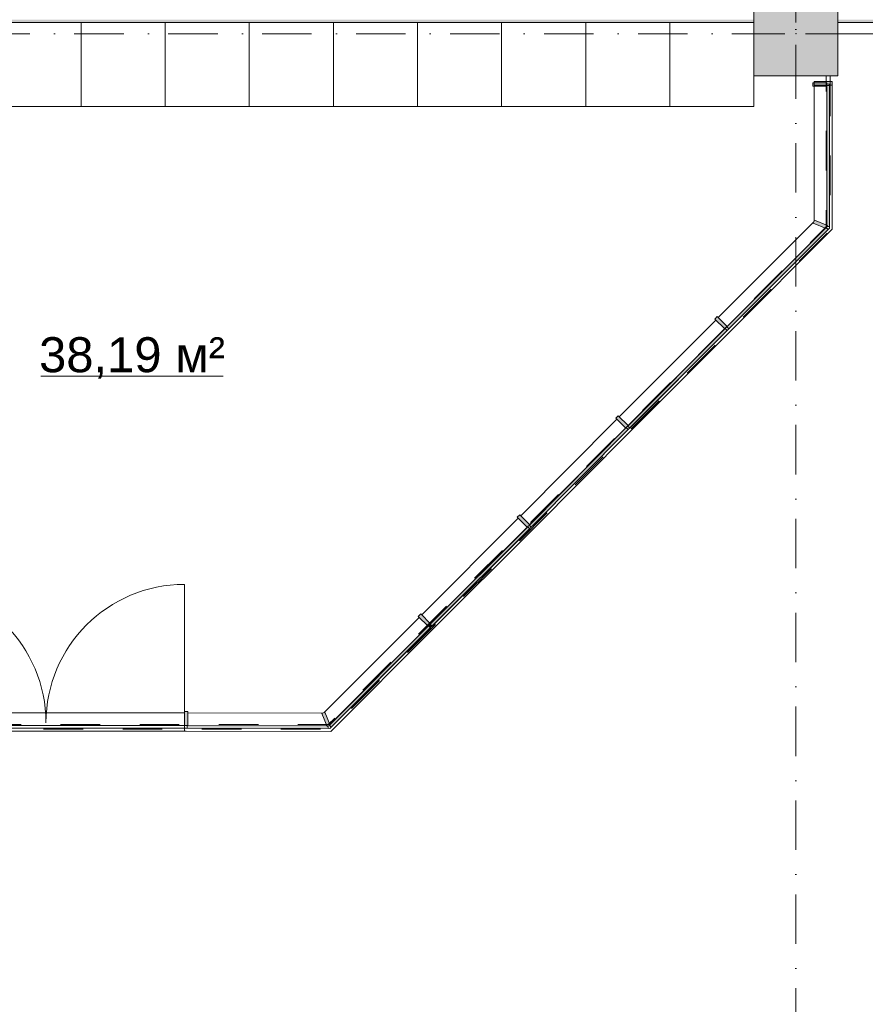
# Model space of a CAD drawing. Header units: millimetres. Extents: x -14761 to 157739, y -22400 to 107990.
# Tile 42 of 256: x 48462 to 54495, y 29070 to 36100. Entities that reach past the tile are written whole.
import ezdxf

# ---------------------------------------------------------------- set-up
doc = ezdxf.new("R2010")
doc.units = ezdxf.units.MM
doc.header["$MEASUREMENT"] = 0
doc.linetypes.add('Штриховая', pattern=[564.444447, 282.222223, -282.222223])
doc.linetypes.add('Штрихпунктирная', pattern=[670.277762, 352.777767, -176.388884, 0, -141.111112])
for name, color, linetype in [('Интерьер - Мебель', 7, 'Continuous'), ('Конструктив - Колонны', 7, 'Continuous'), ('Конструктив - Навесные Стены', 7, 'Continuous'), ('Конструктив - Стены Блок 200 нов', 7, 'Continuous'), ('Элемент Модели - Зона', 7, 'Continuous'), ('Элемент Модели - Оси', 7, 'Continuous')]:
    doc.layers.add(name, color=color, linetype=linetype)
doc.styles.add('СГЕНЕРИР_СТИЛЬ_1', font='txt')

msp = doc.modelspace()

# ---------------------------------------------------------------- hatches: boundary and pattern name
at = {"layer": 'Конструктив - Колонны', "linetype": 'Continuous', "lineweight": 0, "true_color": 0x000000}
msp.add_hatch(color=18, dxfattribs=at).paths.add_polyline_path([(53700, 35700), (54300, 35700), (54300, 36300), (53700, 36300)])
at = {"layer": 'Конструктив - Навесные Стены', "linetype": 'Continuous', "lineweight": 0, "true_color": 0x000000}
for points in [[(54119.5, 35649.4), (54119.5, 35624.4), (54219.5, 35624.4), (54219.5, 35649.4)], [(54219.5, 35640.6), (54239.5, 35640.6), (54239.5, 35632.6), (54259.5, 35632.6), (54259.5, 35657.6), (54129.5, 35657.6), (54129.5, 35632.6), (54219.5, 35632.6)], [(54239.5, 34624.5), (54239.5, 35629.4), (54219.5, 35629.4), (54219.5, 34624.5)], [(54132.6, 34669.6), (54123.1, 34646.5), (54215.5, 34608.3), (54225, 34631.4)], [(53520.5, 33892), (54230.6, 34602.9), (54216.4, 34617), (53506.3, 33906.1)], [(53439.1, 33980.4), (53421.5, 33962.7), (53492.2, 33892), (53509.9, 33909.7)], [(52813.8, 33184.5), (53509.9, 33881.4), (53495.7, 33895.5), (52799.6, 33198.6)], [(52732.3, 33272.7), (52714.7, 33255), (52785.5, 33184.4), (52803.2, 33202.1)], [(52111.2, 32476.8), (52803.2, 33173.9), (52789, 33187.9), (52097, 32490.9)], [(52029.7, 32565), (52012, 32547.3), (52082.9, 32476.7), (52100.5, 32494.4)], [(51404, 31769.5), (52100.5, 32466.1), (52086.4, 32480.3), (51389.9, 31783.7)], [(51322.7, 31857.9), (51305, 31840.2), (51375.8, 31769.5), (51393.4, 31787.2)], [(50683.5, 31048.2), (51393.4, 31758.9), (51379.3, 31773.1), (50669.3, 31062.3)], [(49662.3, 31160.7), (49637.3, 31160.7), (49637.3, 31060.7), (49662.3, 31060.7)], [(50639.9, 31155.7), (50616.8, 31146.1), (50655, 31053.7), (50678.1, 31063.3)], [(49657.2, 31040.7), (50661.8, 31039.3), (50661.8, 31059.3), (49657.3, 31060.7)]]:
    msp.add_hatch(color=18, dxfattribs=at).paths.add_polyline_path(points)
at = {"layer": 'Конструктив - Стены Блок 200 нов', "linetype": 'Continuous', "lineweight": 0, "true_color": 0x000000}
for points in [[(45300, 36080), (53700, 36080), (53700, 36100), (45300, 36100)], [(54300, 36080), (62700, 36080), (62700, 36100), (54300, 36100)]]:
    msp.add_hatch(color=18, dxfattribs=at).paths.add_polyline_path(points)

# ---------------------------------------------------------------- linework, layer by layer
at = {"layer": 'Интерьер - Мебель', "color": 7, "linetype": 'Continuous', "lineweight": 15}
for p, q in [((49500, 35480), (49500, 36080)), ((50700, 35480), (50700, 36080)), ((51900, 35480), (51900, 36080)), ((53100, 35480), (53100, 36080))]:
    msp.add_line(p, q, dxfattribs=at)
at = {"layer": 'Интерьер - Мебель', "color": 7, "linetype": 'Continuous', "lineweight": 15, "flags": 128}
for points in [[(47700, 35480), (48900, 35480), (48900, 36080), (47700, 36080)], [(48900, 35480), (50100, 35480), (50100, 36080), (48900, 36080)], [(50100, 35480), (51300, 35480), (51300, 36080), (50100, 36080)], [(51300, 35480), (52500, 35480), (52500, 36080), (51300, 36080)], [(52500, 35480), (53700, 35480), (53700, 36080), (52500, 36080)]]:
    msp.add_lwpolyline(points, close=True, dxfattribs=at)
at = {"layer": 'Конструктив - Колонны', "color": 251, "linetype": 'Continuous', "lineweight": 5, "true_color": 0x575757}
for p, q in [((54000, 36080), (54000, 36380)), ((53920, 36000), (53620, 36000)), ((54080, 36000), (54380, 36000)), ((54000, 35920), (54000, 35620))]:
    msp.add_line(p, q, dxfattribs=at)
at = {"layer": 'Конструктив - Колонны', "color": 251, "linetype": 'Continuous', "lineweight": 15, "true_color": 0x575757, "flags": 128}
msp.add_lwpolyline([(53700, 35700), (54300, 35700), (54300, 36300), (53700, 36300)], close=True, dxfattribs=at)
at = {"layer": 'Конструктив - Колонны', "color": 251, "linetype": 'Continuous', "lineweight": 5, "true_color": 0x575757}
msp.add_point((54000, 36000), dxfattribs=at)
at = {"layer": 'Конструктив - Навесные Стены', "color": 7, "linetype": 'Continuous', "lineweight": 15}
for p, q in [((54219.5, 35649.4), (54119.5, 35649.4)), ((54119.5, 35649.4), (54119.5, 35624.4)), ((54129.5, 35657.6), (54129.5, 35632.6)), ((54259.5, 35657.6), (54129.5, 35657.6)), ((54219.5, 35649.4), (54219.5, 35640.6)), ((54239.5, 35640.6), (54219.5, 35640.6)), ((54239.5, 35640.6), (54239.5, 35632.6)), ((54259.5, 35657.6), (54259.5, 35632.6)), ((54219.5, 35624.4), (54119.5, 35624.4)), ((54219.5, 35632.6), (54129.5, 35632.6)), ((54219.5, 35632.6), (54219.5, 35624.4)), ((54259.5, 35632.6), (54239.5, 35632.6)), ((54132.6, 34669.6), (54123.1, 34646.5)), ((54132.6, 34669.6), (54225, 34631.4)), ((54123.1, 34646.5), (54215.5, 34608.3)), ((54225, 34631.4), (54215.5, 34608.3)), ((53439.1, 33980.4), (53421.5, 33962.7)), ((53421.5, 33962.7), (53492.2, 33892)), ((53439.1, 33980.4), (53509.9, 33909.7)), ((53509.9, 33909.7), (53492.2, 33892)), ((52732.3, 33272.7), (52714.7, 33255)), ((52714.7, 33255), (52785.5, 33184.4)), ((52732.3, 33272.7), (52803.2, 33202.1)), ((52803.2, 33202.1), (52785.5, 33184.4)), ((52029.7, 32565), (52012, 32547.3)), ((52012, 32547.3), (52082.9, 32476.7)), ((52029.7, 32565), (52100.5, 32494.4)), ((52100.5, 32494.4), (52082.9, 32476.7)), ((49637.3, 31080.7), (49637.3, 32068.5)), ((51322.7, 31857.9), (51305, 31840.2)), ((51322.7, 31857.9), (51393.4, 31787.2)), ((51305, 31840.2), (51375.8, 31769.5)), ((51393.4, 31787.2), (51375.8, 31769.5)), ((49637.3, 31160.7), (49637.3, 31060.7)), ((49637.3, 31160.7), (49662.3, 31160.7)), ((49662.3, 31160.7), (49662.3, 31060.7)), ((50639.9, 31155.7), (50616.8, 31146.1)), ((50616.8, 31146.1), (50655, 31053.7)), ((50639.9, 31155.7), (50678.1, 31063.3)), ((49637.3, 31025.7), (49637.3, 31080.7)), ((49637.3, 31080.7), (49637.3, 31025.7)), ((49637.3, 31060.7), (49662.3, 31060.7)), ((50678.1, 31063.3), (50655, 31053.7))]:
    msp.add_line(p, q, dxfattribs=at)
at = {"layer": 'Конструктив - Навесные Стены', "color": 7, "linetype": 'Continuous', "lineweight": 15, "flags": 128}
for points in [[(54129.5, 35624.4), (54129.5, 34662)], [(54219.5, 34633.7), (54219.5, 35624.4)], [(54239.5, 34611.9), (54239.5, 35632.6)], [(54259.5, 35632.6), (54259.5, 34603.6)], [(50674.5, 31039.2), (51398.7, 31764.2), (52105.9, 32471.4), (52808.5, 33179.2), (53515.2, 33886.7), (54239.5, 34611.9)], [(54259.5, 34603.6), (53529.4, 33872.6), (52822.7, 33165.1), (52120, 32457.3), (51412.9, 31750.1), (50682.8, 31019.2)], [(54126.2, 34654.1), (53446.2, 33973.3)], [(53509.9, 33909.7), (54209.9, 34610.6)], [(53428.5, 33955.6), (52739.4, 33265.6)], [(52100.5, 32494.4), (52794.3, 33193.3), (53492.2, 33892)], [(52721.8, 33247.9), (52036.7, 32558)], [(52019.1, 32540.2), (51329.8, 31850.8)], [(51393.4, 31787.2), (52082.9, 32476.7)], [(51312.1, 31833.1), (50632.1, 31152.5)], [(51398.7, 31764.2), (51384.6, 31778.4)], [(51384.6, 31778.4), (51398.7, 31764.2)], [(50675.8, 31068.8), (51375.8, 31769.5)], [(49637.3, 31150.7), (48649.4, 31150.7), (47661.6, 31150.7)], [(50624.5, 31149.3), (49662.3, 31150.7)], [(45325, 31040.7), (45337.1, 31040.7), (45648.6, 31040.7), (46648.7, 31040.7), (47649.1, 31040.7), (48649.4, 31040.7), (49649.8, 31040.7), (50674.5, 31039.2)], [(50682.8, 31019.2), (49649.7, 31020.7), (48649.4, 31020.7), (47649.1, 31020.7), (46648.7, 31020.7), (45648.6, 31020.7), (45337.1, 31020.7), (45325, 31020.7)], [(47661.6, 31060.7), (48649.4, 31060.7), (49637.3, 31060.7)], [(49662.3, 31060.7), (50652.7, 31059.3)]]:
    msp.add_lwpolyline(points, dxfattribs=at)
for points in [[(54239.5, 34624.5), (54219.5, 34624.5), (54219.5, 35629.4), (54239.5, 35629.4)], [(53520.5, 33892), (53506.3, 33906.1), (54216.4, 34617), (54230.6, 34602.9)], [(52813.8, 33184.5), (52799.6, 33198.6), (53495.7, 33895.5), (53509.9, 33881.4)], [(52111.2, 32476.8), (52097, 32490.9), (52789, 33187.9), (52803.2, 33173.9)], [(51404, 31769.5), (51389.9, 31783.7), (52086.4, 32480.3), (52100.5, 32466.1)], [(50683.5, 31048.2), (50669.3, 31062.3), (51379.3, 31773.1), (51393.4, 31758.9)], [(49657.2, 31040.7), (49657.3, 31060.7), (50661.8, 31059.3), (50661.8, 31039.3)]]:
    msp.add_lwpolyline(points, close=True, dxfattribs=at)
at = {"layer": 'Конструктив - Навесные Стены', "color": 7, "linetype": 'Continuous', "lineweight": 15}
for centre, start, end in [((47661.6, 31080.7), 0, 90), ((49637.3, 31080.7), 90, 180)]:
    msp.add_arc(centre, 987.8, start, end, dxfattribs=at)
at = {"layer": 'Конструктив - Стены Блок 200 нов', "color": 251, "linetype": 'Continuous', "lineweight": 20, "true_color": 0x575757, "flags": 128}
for points in [[(45300, 36080), (53700, 36080)], [(54300, 36080), (62700, 36080)]]:
    msp.add_lwpolyline(points, dxfattribs=at)
at = {"layer": 'Элемент Модели - Зона', "color": 7, "linetype": 'Continuous', "lineweight": 15}
msp.add_line((48613.3, 33555.6), (49913.9, 33555.6), dxfattribs=at)
at = {"layer": 'Элемент Модели - Зона', "color": 7, "linetype": 'Штриховая', "lineweight": 15, "flags": 128}
for points in [[(36150, 27537.5), (36110, 27537.5), (36110, 18300), (45300, 18300), (67804.7, 18300), (67804.7, 23083), (71685.9, 26964.1), (71700.1, 26950), (71720, 26950), (71720, 26970), (71680.1, 26970), (71680.1, 27033.7), (67804.7, 30909), (67804.7, 33689.5), (65654.7, 33689.5), (65654.7, 36080), (63300, 36080), (63300, 35700), (62700, 35700), (62700, 36080), (54300, 36080), (54300, 35700), (54244.8, 35700), (54244.8, 34598), (50682, 31035.3), (45300, 31035.3), (45300, 27650), (45300, 27537.5), (45300, 27050), (44700, 27050), (44700, 27537.5), (36750, 27537.5), (36750, 27050), (36150, 27050)], [(45300, 36080), (45300, 31066.9), (50662.6, 31066.9), (54216.6, 34620.9), (54216.6, 35700), (53700, 35700), (53700, 36080)]]:
    msp.add_lwpolyline(points, close=True, dxfattribs=at)
at = {"layer": 'Элемент Модели - Оси', "color": 7, "linetype": 'Штрихпунктирная', "lineweight": 15}
for p, q in [((54000, 92200), (54000, -1975)), ((-12153.2, 36000), (155042.6, 36000))]:
    msp.add_line(p, q, dxfattribs=at)

# ---------------------------------------------------------------- texts
at = {"layer": 'Элемент Модели - Зона', "color": 7, "lineweight": 15, "insert": (49263.6, 33684.9), "char_height": 250, "attachment_point": 5, "style": 'СГЕНЕРИР_СТИЛЬ_1'}
msp.add_mtext('\\A1;{\\pqc;\\fArial|b0|i0|c204|p38;38,19 м²}', dxfattribs=at)

doc.saveas('drawing.dxf')
